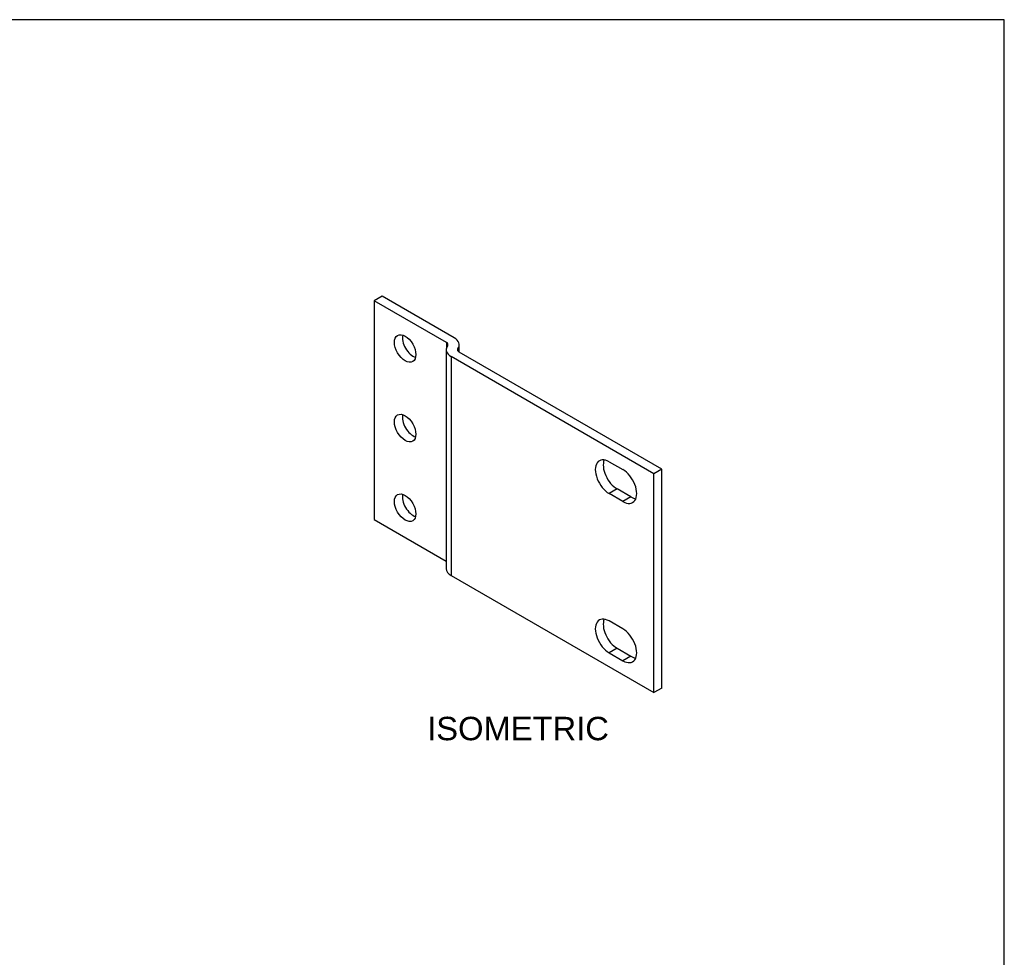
# Model space of a CAD drawing. Header units: inches. Extents: x 0 to 16.1, y 0 to 12.
# Tile 12 of 12: x 9.7 to 16, y 6 to 12. Entities that reach past the tile are written whole.
import ezdxf
from ezdxf.enums import TextEntityAlignment as Align

# ---------------------------------------------------------------- set-up
doc = ezdxf.new("R2010")
doc.units = ezdxf.units.IN
doc.header["$MEASUREMENT"] = 0
doc.layers.add('COM54169-1', color=7, linetype='Continuous')
doc.layers.add('Default', color=7, linetype='Continuous')
doc.styles.add('SEACAD_Arial', font='arial.ttf')

# ---------------------------------------------------------------- blocks, each defined once
blk = doc.blocks.new('SE4')
at = {"layer": 'COM54169-1', "color": 7, "linetype": 'Continuous'}
for p, q in [((12.0316, 10.1982), (11.9806, 10.1688)), ((12.4433, 9.9016), (11.9806, 10.1688)), ((11.9806, 10.1688), (11.9806, 8.766)), ((12.4942, 9.931), (12.0316, 10.1982)), ((12.4433, 9.9016), (12.4433, 9.8624)), ((12.4424, 9.8545), (12.4424, 8.4518)), ((12.5173, 9.8626), (12.5173, 9.8464)), ((13.8241, 9.0898), (12.525, 9.8398)), ((12.5259, 9.8393), (12.5259, 9.8869)), ((13.7732, 9.0604), (12.4741, 9.8104)), ((12.4741, 9.8104), (12.4741, 8.4077)), ((13.4857, 9.1373), (13.5741, 9.0863)), ((13.8241, 9.0898), (13.7732, 9.0604)), ((13.8241, 7.687), (13.8241, 9.0898)), ((13.7732, 7.6576), (13.7732, 9.0604)), ((13.5366, 8.9626), (13.4857, 8.9332)), ((13.625, 8.9116), (13.5366, 8.9626)), ((13.5741, 8.8822), (13.4857, 8.9332)), ((13.625, 8.9116), (13.5741, 8.8822)), ((11.9806, 8.766), (12.4424, 8.4994)), ((12.4741, 8.4077), (13.7732, 7.6576)), ((13.5741, 8.0657), (13.4857, 8.1167)), ((13.5366, 7.942), (13.4857, 7.9126)), ((13.4857, 7.9126), (13.5741, 7.8616)), ((13.5366, 7.942), (13.625, 7.891)), ((13.625, 7.891), (13.5741, 7.8616)), ((13.8241, 7.687), (13.7732, 7.6576))]:
    blk.add_line(p, q, dxfattribs=at)
for centre in [(12.1793, 9.863), (12.1793, 9.3527), (12.1793, 8.8424)]:
    blk.add_ellipse(centre, major_axis=(-0.0484, 0.0838), ratio=0.57735, dxfattribs=at)
for centre, major_axis, start_param, end_param in [((12.2303, 9.8924), (-0.0484, 0.0838), 0.554148, 2.587445), ((12.4179, 9.8869), (-0.036, 0), 2.740591, 3.926991), ((12.4179, 9.8869), (-0.108, 0), 2.740591, 3.926991), ((12.5504, 9.8545), (0.108, 0), 2.740591, 3.926991), ((12.5504, 9.8545), (0.036, 0), 2.740591, 3.926991), ((12.2303, 9.3821), (-0.0484, 0.0838), 0.554148, 2.587445), ((13.4857, 9.0353), (0.0625, -0.1083), 2.356194, 5.497787), ((13.5366, 9.0647), (0.0625, -0.1083), 3.561081, 5.497787), ((13.5741, 8.9842), (-0.0625, 0.1083), 2.356194, 5.497787), ((12.2303, 8.8718), (-0.0484, 0.0838), 0.554148, 2.587445), ((13.625, 9.0136), (-0.0625, 0.1083), 2.356194, 2.722104), ((12.5504, 8.4518), (0.108, 0), 3.141593, 3.926991), ((13.4857, 8.0147), (0.0625, -0.1083), 2.356194, 5.497787), ((13.5366, 8.044), (0.0625, -0.1083), 3.561081, 5.497787), ((13.5741, 7.9636), (-0.0625, 0.1083), 2.356194, 5.497787), ((13.625, 7.993), (-0.0625, 0.1083), 2.356194, 2.722104)]:
    blk.add_ellipse(centre, major_axis=major_axis, ratio=0.57735, start_param=start_param, end_param=end_param, dxfattribs=at)

msp = doc.modelspace()

# ---------------------------------------------------------------- linework, layer by layer
at = {"layer": 'Default', "color": 7, "linetype": 'Continuous'}
for p, q in [((16.017, 11.9693), (0, 11.9693)), ((16.017, 0), (16.017, 11.9693))]:
    msp.add_line(p, q, dxfattribs=at)

# ---------------------------------------------------------------- block references
at = {"layer": 'Default'}
msp.add_blockref('SE4', (0, 0), dxfattribs=at)

# ---------------------------------------------------------------- texts
at = {"layer": 'Default', "color": 7, "linetype": 'Continuous', "style": 'SEACAD_Arial'}
msp.add_text('ISOMETRIC', height=0.15, dxfattribs=at).set_placement((12.3203, 7.5026), align=Align.TOP_LEFT)

doc.saveas('drawing.dxf')
